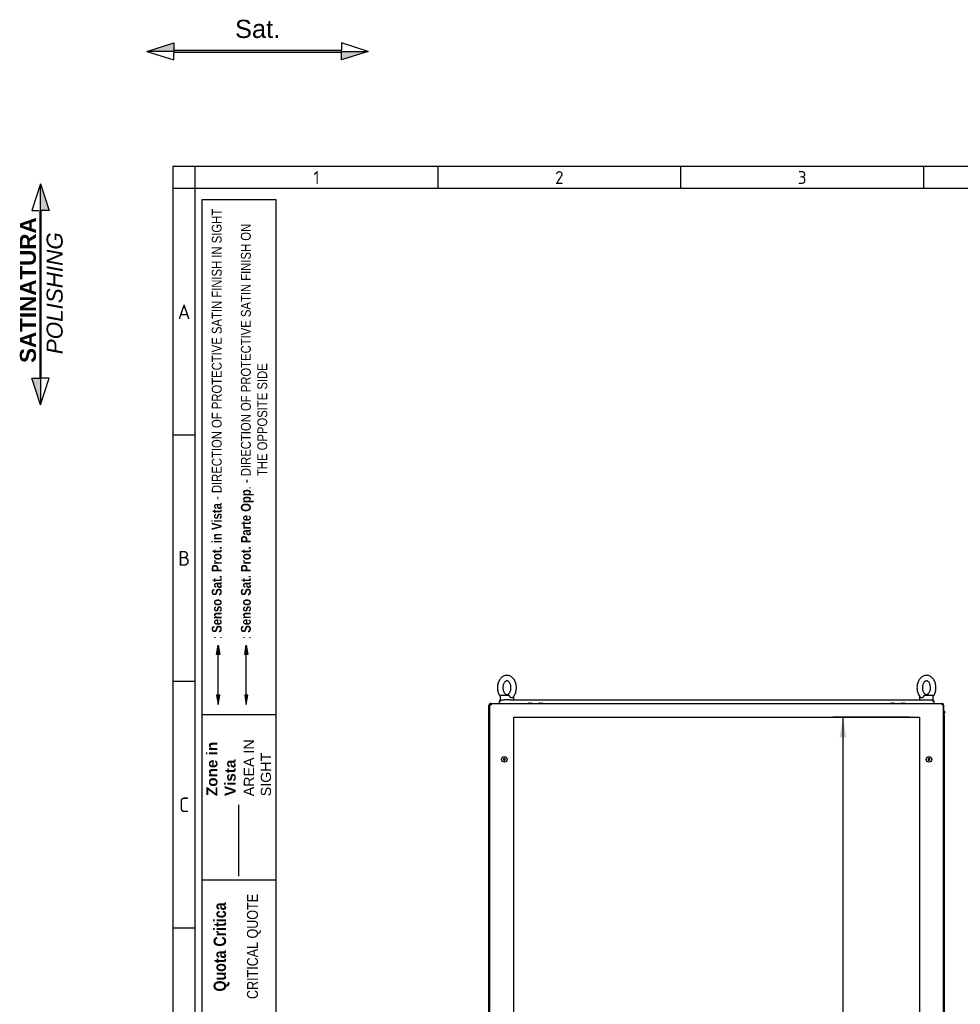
# Model space of a CAD drawing. Extents: x -15 to 412, y 11 to 308.
# Tile 3 of 10: x -15 to 114, y 173 to 308. Entities that reach past the tile are written whole.
import ezdxf
from ezdxf.lldxf.tags import DXFTag

# ---------------------------------------------------------------- set-up
doc = ezdxf.new("R2010")
doc.units = 0
doc.layers.get('0').update_dxf_attribs({"linetype": 'CONTINUOUS'})
for name, color, linetype in [('_TRANSLATION', 7, 'CONTINUOUS'), ('AE00100_03', 7, 'CONTINUOUS'), ('AE00219_03', 7, 'CONTINUOUS'), ('AE00715_01', 7, 'CONTINUOUS'), ('DEFAULT', 7, 'CONTINUOUS'), ('DV6__TRANSLATION', 7, 'CONTINUOUS'), ('F0000000_27', 7, 'CONTINUOUS'), ('F0000000_28', 7, 'CONTINUOUS'), ('M0000000_06', 7, 'CONTINUOUS'), ('M0000000_14', 7, 'CONTINUOUS'), ('M0000000_44', 7, 'CONTINUOUS'), ('M0000000_53', 7, 'CONTINUOUS'), ('M0000000_61', 7, 'CONTINUOUS')]:
    doc.layers.add(name, color=color, linetype=linetype)
doc.styles.add('SEACAD_ARIAL', font='arial.ttf')
doc.styles.add('SEACAD_ARIALI', font='ariali.ttf')
tags = doc.linetypes.add('CENTER2', pattern=[28.575, 19.05, -3.175, 3.175, -3.175]).pattern_tags.tags
tags[10:11] = [DXFTag(74, 4), DXFTag(75, 0), DXFTag(340, '0'), DXFTag(46, 0.0), DXFTag(50, 0.0), DXFTag(44, 0.0), DXFTag(45, 0.0)]
tags[8:9] = [DXFTag(74, 4), DXFTag(75, 0), DXFTag(340, '0'), DXFTag(46, 0.0), DXFTag(50, 0.0), DXFTag(44, 0.0), DXFTag(45, 0.0)]
tags[6:7] = [DXFTag(74, 4), DXFTag(75, 0), DXFTag(340, '0'), DXFTag(46, 0.0), DXFTag(50, 0.0), DXFTag(44, 0.0), DXFTag(45, 0.0)]
tags[4:5] = [DXFTag(74, 4), DXFTag(75, 0), DXFTag(340, '0'), DXFTag(46, 0.0), DXFTag(50, 0.0), DXFTag(44, 0.0), DXFTag(45, 0.0)]
tags = doc.linetypes.add('DASHDOT2', pattern=[12.7, 6.35, -3.175, 0, -3.175]).pattern_tags.tags
tags[10:11] = [DXFTag(74, 4), DXFTag(75, 0), DXFTag(340, '0'), DXFTag(46, 0.0), DXFTag(50, 0.0), DXFTag(44, 0.0), DXFTag(45, 0.0)]
tags[8:9] = [DXFTag(74, 4), DXFTag(75, 0), DXFTag(340, '0'), DXFTag(46, 0.0), DXFTag(50, 0.0), DXFTag(44, 0.0), DXFTag(45, 0.0)]
tags[6:7] = [DXFTag(74, 4), DXFTag(75, 0), DXFTag(340, '0'), DXFTag(46, 0.0), DXFTag(50, 0.0), DXFTag(44, 0.0), DXFTag(45, 0.0)]
tags[4:5] = [DXFTag(74, 4), DXFTag(75, 0), DXFTag(340, '0'), DXFTag(46, 0.0), DXFTag(50, 0.0), DXFTag(44, 0.0), DXFTag(45, 0.0)]
tags = doc.linetypes.add('HIDDEN2', pattern=[4.7625, 3.175, -1.5875]).pattern_tags.tags
tags[6:7] = [DXFTag(74, 4), DXFTag(75, 0), DXFTag(340, '0'), DXFTag(46, 0.0), DXFTag(50, 0.0), DXFTag(44, 0.0), DXFTag(45, 0.0)]
tags[4:5] = [DXFTag(74, 4), DXFTag(75, 0), DXFTag(340, '0'), DXFTag(46, 0.0), DXFTag(50, 0.0), DXFTag(44, 0.0), DXFTag(45, 0.0)]
doc.dimstyles.new('ISO', dxfattribs={"dimtxt": 2.75, "dimasz": 2.75, "dimexe": 1.375, "dimexo": 1.375, "dimgap": 0.6875, "dimtad": 1, "dimdec": 1, "dimlfac": 16, "dimtxsty": 'SEACAD_ARIAL', "dimblk1": '_SE_FILLED', "dimblk2": '_SE_FILLED', "dimsah": 1, "dimcen": 1.375, "dimazin": 3, "dimtfac": 0.7, "dimtdec": 3, "dimtmove": 0, "dimatfit": 3})

# ---------------------------------------------------------------- blocks, each defined once
blk = doc.blocks.new('SE5')
at = {"layer": 'AE00100_03', "color": 7, "linetype": 'CONTINUOUS'}
for p, q in [((55.06, 213.97), (55.4, 213.97)), ((56.56, 213.97), (56.9, 213.97)), ((104.81, 213.97), (105.15, 213.97)), ((106.31, 213.97), (106.65, 213.97))]:
    blk.add_line(p, q, dxfattribs=at)
for centre, radius, start, end in [((55.06, 213.89), 0.0813, 90, 180), ((55.4, 213.89), 0.0812, 0, 90), ((56.56, 213.89), 0.0813, 90, 180), ((56.9, 213.89), 0.0812, 0, 90), ((104.81, 213.89), 0.0813, 90, 180), ((105.15, 213.89), 0.0813, 0, 90), ((106.31, 213.89), 0.0813, 90, 180), ((106.65, 213.89), 0.0813, 0, 90)]:
    blk.add_arc(centre, radius, start, end, dxfattribs=at)
at = {"layer": 'AE00219_03', "color": 7, "linetype": 'CONTINUOUS'}
for p, q in [((51.73, 206.38), (51.61, 206.31)), ((51.61, 206.31), (51.61, 206.16)), ((51.61, 206.16), (51.73, 206.09)), ((51.86, 206.31), (51.73, 206.38)), ((51.73, 206.09), (51.86, 206.16)), ((51.86, 206.16), (51.86, 206.31)), ((109.98, 206.38), (109.86, 206.31)), ((109.86, 206.31), (109.86, 206.16)), ((109.86, 206.16), (109.98, 206.09)), ((110.11, 206.31), (109.98, 206.38)), ((109.98, 206.09), (110.11, 206.16)), ((110.11, 206.16), (110.11, 206.31)), ((51.73, 170.44), (51.61, 170.37)), ((51.61, 170.37), (51.61, 170.23)), ((51.61, 170.23), (51.73, 170.15)), ((51.86, 170.37), (51.73, 170.44)), ((51.73, 170.15), (51.86, 170.23)), ((51.86, 170.23), (51.86, 170.37)), ((109.98, 170.44), (109.86, 170.37)), ((109.86, 170.37), (109.86, 170.23)), ((109.86, 170.23), (109.98, 170.15)), ((110.11, 170.37), (109.98, 170.44)), ((109.98, 170.15), (110.11, 170.23)), ((110.11, 170.23), (110.11, 170.37)), ((51.73, 133.26), (51.61, 133.18)), ((51.61, 133.18), (51.61, 133.04)), ((51.61, 133.04), (51.73, 132.97)), ((51.86, 133.18), (51.73, 133.26)), ((51.73, 132.97), (51.86, 133.04)), ((51.86, 133.04), (51.86, 133.18)), ((109.98, 133.26), (109.86, 133.18)), ((109.86, 133.18), (109.86, 133.04)), ((109.86, 133.04), (109.98, 132.97)), ((110.11, 133.18), (109.98, 133.26)), ((109.98, 132.97), (110.11, 133.04)), ((110.11, 133.04), (110.11, 133.18)), ((51.73, 97.32), (51.61, 97.25)), ((51.86, 97.25), (51.73, 97.32)), ((109.98, 97.32), (109.86, 97.25)), ((110.11, 97.25), (109.98, 97.32)), ((51.61, 97.25), (51.61, 97.1)), ((51.61, 97.1), (51.73, 97.03)), ((51.73, 97.03), (51.86, 97.1)), ((51.86, 97.1), (51.86, 97.25)), ((109.86, 97.25), (109.86, 97.1)), ((109.86, 97.1), (109.98, 97.03)), ((109.98, 97.03), (110.11, 97.1)), ((110.11, 97.1), (110.11, 97.25))]:
    blk.add_line(p, q, dxfattribs=at)
for centre in [(51.73, 206.24), (109.98, 206.24), (51.73, 170.3), (109.98, 170.3), (51.73, 133.11), (109.98, 133.11), (51.73, 97.17), (109.98, 97.17)]:
    blk.add_circle(centre, 0.375, dxfattribs=at)
at = {"layer": 'AE00715_01', "color": 7, "linetype": 'CONTINUOUS'}
for p, q in [((51.14, 214.86), (51.14, 214.42)), ((51.33, 215.05), (52.28, 215.05)), ((53.01, 214.42), (53.01, 214.86)), ((108.7, 214.86), (108.7, 214.42)), ((109.43, 215.05), (110.39, 215.05)), ((110.58, 214.42), (110.58, 214.86)), ((51.21, 214.42), (51.14, 214.42)), ((52.45, 214.42), (51.7, 214.42)), ((109.26, 214.42), (110.01, 214.42)), ((110.49, 214.42), (110.58, 214.42))]:
    blk.add_line(p, q, dxfattribs=at)
for centre, radius, start, end in [((51.33, 214.86), 0.187, 90, 180), ((52.83, 214.86), 0.188, 0, 11.2405), ((108.89, 214.86), 0.187, 168.1213, 180), ((110.39, 214.86), 0.188, 0, 90)]:
    blk.add_arc(centre, radius, start, end, dxfattribs=at)
for points, knots in [([(52.08, 217.77), (52.02, 217.77), (51.91, 217.76), (51.72, 217.71), (51.52, 217.62), (51.34, 217.49), (51.18, 217.32), (51.03, 217.11), (50.92, 216.88), (50.84, 216.63), (50.78, 216.36), (50.77, 216.08), (50.78, 215.8), (50.84, 215.53), (50.92, 215.27), (51.03, 215.06), (51.11, 214.94), (51.14, 214.89)], [0, 0, 0, 0, 0.0405701, 0.1021252, 0.1637417, 0.2262182, 0.2900482, 0.3552689, 0.4215417, 0.4884078, 0.5554964, 0.6226763, 0.6899855, 0.7575032, 0.8253145, 0.8934686, 0.9376203, 0.9376203, 0.9376203, 0.9376203]), ([(52.85, 214.73), (52.9, 214.77), (52.99, 214.86), (53.12, 215.06), (53.24, 215.29), (53.32, 215.54), (53.37, 215.81), (53.38, 216.09), (53.37, 216.37), (53.31, 216.64), (53.22, 216.9), (53.1, 217.14), (52.95, 217.35), (52.77, 217.52), (52.57, 217.65), (52.36, 217.74), (52.18, 217.77), (52.1, 217.77), (52.08, 217.77)], [0, 0, 0, 0, 0.04808, 0.113357, 0.179666, 0.246548, 0.313641, 0.380824, 0.448141, 0.515669, 0.583495, 0.651663, 0.720009, 0.788042, 0.855049, 0.920394, 0.983926, 1, 1, 1, 1]), ([(109.64, 217.77), (109.59, 217.77), (109.48, 217.76), (109.28, 217.71), (109.09, 217.62), (108.9, 217.49), (108.74, 217.32), (108.6, 217.11), (108.48, 216.88), (108.4, 216.63), (108.35, 216.36), (108.33, 216.08), (108.35, 215.8), (108.4, 215.53), (108.49, 215.27), (108.61, 215.03), (108.73, 214.84), (108.82, 214.76), (108.86, 214.73)], [0, 0, 0, 0, 0.040564, 0.102109, 0.163716, 0.226183, 0.290003, 0.355214, 0.421476, 0.488332, 0.55541, 0.62258, 0.689878, 0.757386, 0.825186, 0.89333, 0.961667, 1, 1, 1, 1]), ([(110.57, 214.89), (110.61, 214.94), (110.69, 215.07), (110.8, 215.29), (110.88, 215.54), (110.93, 215.81), (110.95, 216.09), (110.93, 216.37), (110.87, 216.64), (110.79, 216.9), (110.67, 217.14), (110.51, 217.35), (110.33, 217.52), (110.13, 217.65), (109.92, 217.74), (109.75, 217.77), (109.66, 217.77), (109.64, 217.77)], [0.0621626, 0.0621626, 0.0621626, 0.0621626, 0.1135158, 0.1798126, 0.2466832, 0.3137639, 0.3809354, 0.4482397, 0.5157557, 0.5835693, 0.6517251, 0.7200589, 0.7880795, 0.8550751, 0.9204086, 0.9839288, 1, 1, 1, 1]), ([(52.08, 217.02), (52.09, 217.02), (52.13, 217.01), (52.2, 216.99), (52.3, 216.93), (52.39, 216.84), (52.48, 216.71), (52.56, 216.54), (52.61, 216.36), (52.63, 216.16), (52.63, 215.95), (52.6, 215.75), (52.54, 215.57), (52.46, 215.41), (52.37, 215.29), (52.28, 215.21), (52.18, 215.16), (52.09, 215.14), (52, 215.15), (51.9, 215.19), (51.81, 215.26), (51.71, 215.38), (51.63, 215.53), (51.57, 215.71), (51.53, 215.9), (51.52, 216.11), (51.54, 216.31), (51.58, 216.5), (51.65, 216.67), (51.73, 216.81), (51.83, 216.92), (51.92, 216.98), (52.01, 217.01), (52.05, 217.02), (52.08, 217.02)], [0, 0, 0, 0, 0.015259, 0.050074, 0.081359, 0.111354, 0.143331, 0.174944, 0.206532, 0.238214, 0.26996, 0.301655, 0.333145, 0.364363, 0.395385, 0.426481, 0.458316, 0.492448, 0.531886, 0.564597, 0.595127, 0.627708, 0.659435, 0.691018, 0.72265, 0.754375, 0.786113, 0.817717, 0.84907, 0.880166, 0.911191, 0.942535, 0.975268, 1, 1, 1, 1]), ([(109.64, 217.02), (109.65, 217.02), (109.69, 217.01), (109.77, 216.99), (109.86, 216.93), (109.96, 216.84), (110.05, 216.71), (110.12, 216.54), (110.17, 216.36), (110.19, 216.16), (110.19, 215.95), (110.16, 215.75), (110.1, 215.57), (110.03, 215.41), (109.93, 215.29), (109.84, 215.21), (109.74, 215.16), (109.65, 215.14), (109.56, 215.15), (109.47, 215.19), (109.37, 215.26), (109.27, 215.38), (109.19, 215.53), (109.13, 215.71), (109.09, 215.9), (109.08, 216.11), (109.1, 216.31), (109.14, 216.5), (109.21, 216.67), (109.3, 216.81), (109.39, 216.92), (109.49, 216.98), (109.57, 217.01), (109.62, 217.02), (109.64, 217.02)], [0, 0, 0, 0, 0.015259, 0.050074, 0.081359, 0.111354, 0.143331, 0.174944, 0.206532, 0.238214, 0.26996, 0.301655, 0.333145, 0.364363, 0.395385, 0.426481, 0.458316, 0.492448, 0.531886, 0.564597, 0.595127, 0.627708, 0.659435, 0.691018, 0.72265, 0.754375, 0.786113, 0.817717, 0.84907, 0.880166, 0.911191, 0.942535, 0.975268, 1, 1, 1, 1]), ([(52.28, 215.05), (52.29, 215.05), (52.3, 215.05), (52.31, 215.04), (52.32, 215.04), (52.34, 215.03), (52.35, 215.02), (52.36, 215.01), (52.37, 215), (52.39, 214.98), (52.4, 214.97), (52.41, 214.95), (52.42, 214.94), (52.44, 214.91), (52.46, 214.88), (52.47, 214.86)], [0, 0, 0, 0, 0.125, 0.125, 0.25, 0.25, 0.375, 0.375, 0.5, 0.5, 0.625, 0.625, 0.75, 0.75, 1, 1, 1, 1]), ([(52.86, 214.72), (52.85, 214.72), (52.84, 214.71), (52.82, 214.7), (52.81, 214.69), (52.79, 214.68), (52.78, 214.68), (52.76, 214.68), (52.75, 214.68), (52.73, 214.68), (52.72, 214.68), (52.69, 214.68), (52.68, 214.68), (52.65, 214.69), (52.64, 214.7), (52.62, 214.71), (52.6, 214.72), (52.57, 214.74), (52.55, 214.76), (52.51, 214.79), (52.5, 214.81), (52.49, 214.83), (52.48, 214.85), (52.47, 214.86)], [0.2556398, 0.2556398, 0.2556398, 0.2556398, 0.3125, 0.3125, 0.375, 0.375, 0.4375, 0.4375, 0.5, 0.5, 0.5625, 0.5625, 0.625, 0.625, 0.6875, 0.6875, 0.75, 0.75, 0.875, 0.875, 0.9375, 0.9375, 1, 1, 1, 1]), ([(109.24, 214.86), (109.23, 214.83), (109.21, 214.81), (109.17, 214.76), (109.15, 214.74), (109.11, 214.72), (109.1, 214.71), (109.07, 214.7), (109.06, 214.69), (109.04, 214.68), (109.02, 214.68), (109, 214.68), (108.99, 214.68), (108.96, 214.68), (108.95, 214.68), (108.93, 214.68), (108.92, 214.68), (108.9, 214.69), (108.89, 214.7), (108.87, 214.71), (108.86, 214.72), (108.86, 214.72)], [0, 0, 0, 0, 0.125, 0.125, 0.25, 0.25, 0.3125, 0.3125, 0.375, 0.375, 0.4375, 0.4375, 0.5, 0.5, 0.5625, 0.5625, 0.625, 0.625, 0.6875, 0.6875, 0.7464754, 0.7464754, 0.7464754, 0.7464754]), ([(109.24, 214.86), (109.26, 214.88), (109.27, 214.91), (109.29, 214.94), (109.3, 214.95), (109.32, 214.97), (109.33, 214.98), (109.34, 215), (109.35, 215.01), (109.37, 215.02), (109.37, 215.03), (109.39, 215.04), (109.4, 215.04), (109.42, 215.05), (109.42, 215.05), (109.43, 215.05)], [0, 0, 0, 0, 0.25, 0.25, 0.375, 0.375, 0.5, 0.5, 0.625, 0.625, 0.75, 0.75, 0.875, 0.875, 1, 1, 1, 1])]:
    blk.add_open_spline(points, degree=3, knots=knots, dxfattribs=at)
at = {"layer": 'DV6__TRANSLATION', "color": 7, "linetype": 'CENTER2'}
for p, q in [((53.04, 91.39), (53.04, 212.02)), ((53.04, 212.02), (108.67, 212.02)), ((108.67, 212.02), (108.67, 91.39)), ((108.67, 91.39), (53.04, 91.39))]:
    blk.add_line(p, q, dxfattribs=at)
at = {"layer": 'F0000000_27', "color": 7, "linetype": 'CONTINUOUS'}
for p, q in [((49.73, 89.69), (49.73, 213.72)), ((49.73, 213.72), (49.91, 213.72)), ((49.91, 213.89), (111.81, 213.89)), ((49.91, 213.89), (49.91, 213.89)), ((111.81, 213.89), (111.81, 213.89)), ((111.98, 213.72), (111.81, 213.72)), ((111.98, 89.69), (111.98, 213.72)), ((49.73, 89.69), (49.91, 89.69)), ((49.91, 89.52), (111.81, 89.52)), ((49.91, 89.52), (49.91, 89.52)), ((111.98, 89.69), (111.81, 89.69)), ((111.81, 89.52), (111.81, 89.52))]:
    blk.add_line(p, q, dxfattribs=at)
for centre, radius, start, end in [((49.91, 213.72), 0.175, 90, 180), ((60.78, 213.73), 10.87, 179.1297, 180.0518), ((111.81, 213.72), 0.175, 0, 90), ((102.18, 213.74), 9.63, 359.8886, 0.9299), ((49.91, 89.69), 0.175, 180, 270), ((59.54, 89.67), 9.63, 179.8886, 180.9299), ((102.18, 89.67), 9.63, 359.0701, 0.1114), ((111.81, 89.69), 0.175, 270, 0)]:
    blk.add_arc(centre, radius, start, end, dxfattribs=at)
at = {"layer": 'F0000000_28', "color": 7, "linetype": 'CONTINUOUS'}
for p, q in [((49.58, 213.27), (49.58, 213.64)), ((49.7, 213.27), (49.7, 213.64)), ((49.7, 213.64), (49.73, 213.64)), ((49.91, 213.89), (49.83, 213.89)), ((112.01, 213.27), (112.01, 213.64)), ((49.58, 213.27), (49.58, 213.27)), ((49.58, 90.14), (49.58, 213.27)), ((49.58, 213.27), (49.73, 213.27)), ((49.7, 213.27), (49.58, 213.27)), ((49.7, 213.27), (49.7, 213.27)), ((111.98, 213.27), (112.01, 213.27)), ((112.01, 213.27), (111.98, 213.27)), ((112.01, 212.89), (112.01, 213.27)), ((112.01, 213.27), (112.01, 213.27)), ((112.01, 212.49), (112.01, 212.51)), ((112.01, 212.33), (112.01, 212.37)), ((112.01, 91.03), (112.01, 91.08)), ((112.01, 90.9), (112.01, 90.92)), ((112.01, 90.14), (112.01, 90.52)), ((49.7, 90.14), (49.58, 90.14)), ((49.58, 90.14), (49.58, 89.77)), ((49.58, 90.14), (49.58, 90.14)), ((49.58, 90.14), (49.73, 90.14)), ((49.7, 90.14), (49.7, 90.14)), ((49.7, 90.14), (49.7, 89.77)), ((49.7, 89.77), (49.73, 89.77)), ((49.91, 89.52), (49.83, 89.52)), ((112.01, 90.14), (111.98, 90.14)), ((111.98, 90.14), (112.01, 90.14)), ((112.01, 90.14), (112.01, 90.14)), ((112.01, 90.14), (112.01, 89.77))]:
    blk.add_line(p, q, dxfattribs=at)
for centre, radius, start, end in [((49.83, 213.64), 0.25, 90, 180), ((49.83, 213.64), 0.125, 138.5017, 180), ((111.76, 213.64), 0.25, 0, 35.001), ((49.83, 89.77), 0.25, 180, 270), ((49.83, 89.77), 0.125, 180, 221.5332), ((111.76, 89.77), 0.25, 324.9978, 0)]:
    blk.add_arc(centre, radius, start, end, dxfattribs=at)
at = {"layer": 'M0000000_06', "color": 7, "linetype": 'CONTINUOUS'}
for p, q in [((51.15, 89.52), (51.15, 89.36)), ((51.2, 89.36), (51.2, 89.52)), ((52.61, 89.2), (51.36, 89.2)), ((51.61, 89.1), (51.61, 89.2)), ((52.54, 89.1), (52.54, 89.2)), ((52.61, 89.36), (52.61, 89.52)), ((52.61, 89.16), (52.61, 89.36)), ((52.67, 89.36), (52.67, 89.52)), ((52.67, 89.16), (52.67, 89.36)), ((109.04, 89.52), (109.04, 89.36)), ((109.04, 89.36), (109.04, 89.16)), ((109.11, 89.52), (109.11, 89.36)), ((109.11, 89.36), (109.11, 89.16)), ((110.36, 89.2), (109.11, 89.2)), ((109.17, 89.1), (109.17, 89.2)), ((110.11, 89.1), (110.11, 89.2)), ((110.51, 89.52), (110.51, 89.36)), ((110.56, 89.36), (110.56, 89.52)), ((51.36, 89.16), (51.61, 89.16)), ((51.73, 89.08), (51.62, 89.08)), ((52.42, 89.08), (51.73, 89.08)), ((52.53, 89.08), (52.42, 89.08)), ((52.54, 89.16), (52.61, 89.16)), ((52.61, 89.16), (52.67, 89.16)), ((109.11, 89.16), (109.04, 89.16)), ((109.11, 89.16), (109.17, 89.16)), ((109.29, 89.08), (109.19, 89.08)), ((109.98, 89.08), (109.29, 89.08)), ((110.09, 89.08), (109.98, 89.08)), ((110.11, 89.16), (110.36, 89.16))]:
    blk.add_line(p, q, dxfattribs=at)
for centre, radius, start, end in [((51.36, 89.36), 0.203, 180, 270), ((51.36, 89.36), 0.156, 180, 270), ((110.36, 89.36), 0.156, 270, 0), ((110.36, 89.36), 0.203, 270, 0), ((51.62, 89.1), 0.0156, 180, 270), ((52.53, 89.1), 0.0156, 270, 0), ((109.19, 89.1), 0.0156, 180, 270), ((110.09, 89.1), 0.0156, 270, 0)]:
    blk.add_arc(centre, radius, start, end, dxfattribs=at)
at = {"layer": 'M0000000_14', "color": 7, "linetype": 'CONTINUOUS'}
for p, q in [((49.61, 212.33), (49.61, 91.08)), ((49.73, 212.33), (49.61, 212.33)), ((111.98, 212.33), (112.11, 212.33)), ((112.11, 91.08), (112.11, 212.33)), ((49.73, 91.08), (49.61, 91.08)), ((111.98, 91.08), (112.11, 91.08))]:
    blk.add_line(p, q, dxfattribs=at)
at = {"layer": 'M0000000_44', "color": 7, "linetype": 'CONTINUOUS'}
for p, q in [((49.61, 212.81), (49.61, 212.56)), ((49.68, 212.56), (49.68, 212.81)), ((49.69, 212.81), (49.69, 212.57)), ((112.03, 212.56), (112.03, 212.81)), ((112.03, 212.81), (112.03, 212.57)), ((112.11, 212.81), (112.11, 212.56)), ((49.61, 90.6), (49.61, 90.85)), ((49.68, 90.85), (49.68, 90.6)), ((49.69, 90.6), (49.69, 90.84)), ((112.03, 90.85), (112.03, 90.6)), ((112.03, 90.6), (112.03, 90.84)), ((112.11, 90.6), (112.11, 90.85))]:
    blk.add_line(p, q, dxfattribs=at)
for centre, radius, start, end in [((49.69, 212.81), 0.0781, 53.1301, 180), ((49.84, 212.56), 0.231, 180, 242.6478), ((49.69, 212.81), 0.00312, 0, 180), ((49.84, 212.56), 0.156, 180, 227.1564), ((49.84, 212.57), 0.156, 180, 223.9455), ((112.03, 212.81), 0.0781, 0, 126.8699), ((111.87, 212.57), 0.156, 316.0545, 0), ((111.88, 212.56), 0.231, 297.3522, 0), ((111.88, 212.56), 0.156, 312.8436, 0), ((112.03, 212.81), 0.00313, 0, 180), ((49.84, 90.85), 0.231, 117.3522, 180), ((49.69, 90.6), 0.0781, 180, 306.8699), ((49.84, 90.85), 0.156, 132.8436, 180), ((49.69, 90.6), 0.00312, 180, 0), ((49.84, 90.84), 0.156, 136.0545, 180), ((111.88, 90.85), 0.231, 0, 62.6478), ((111.88, 90.85), 0.156, 0, 47.1564), ((111.87, 90.84), 0.156, 0, 43.9455), ((112.03, 90.6), 0.0781, 233.1301, 0), ((112.03, 90.6), 0.00313, 180, 0)]:
    blk.add_arc(centre, radius, start, end, dxfattribs=at)
at = {"layer": 'M0000000_53', "color": 7, "linetype": 'CONTINUOUS'}
blk.add_line((109.04, 89.2), (52.67, 89.2), dxfattribs=at)
at = {"layer": 'M0000000_61', "color": 7, "linetype": 'CONTINUOUS'}
for p, q in [((51.04, 213.89), (51.04, 214.25)), ((51.04, 214.25), (51.04, 214.25)), ((51.04, 214.25), (51.05, 214.25)), ((51.22, 214.42), (51.69, 214.42)), ((51.22, 214.25), (51.22, 214.42)), ((52.46, 214.42), (109.26, 214.42)), ((110.02, 214.42), (110.49, 214.42)), ((110.49, 214.42), (110.49, 214.25)), ((110.67, 214.25), (110.67, 214.26)), ((110.67, 214.25), (110.67, 213.89))]:
    blk.add_line(p, q, dxfattribs=at)
for centre, radius, start, end in [((51.22, 214.25), 0.175, 90.0029, 179.9971), ((51.21, 203.37), 10.87, 89.9482, 90.8683), ((110.49, 214.25), 0.175, 3.2641, 90), ((110.51, 204.46), 9.79, 89.0833, 90.1028)]:
    blk.add_arc(centre, radius, start, end, dxfattribs=at)
blk = doc.blocks.new('SAT')
at = {"linetype": 'CONTINUOUS'}
for points in [[(-15.18, -1.89), (-11.5, -1.89), (-11.5, -0.72)], [(11.5, -2), (11.5, -1.78), (-11.5, -1.78), (-11.5, -2)], [(15.18, -1.89), (11.5, -1.89), (11.5, -3.06)]]:
    blk.add_hatch(color=7, dxfattribs=at).paths.add_polyline_path(points)
at = {"color": 7, "linetype": 'CONTINUOUS'}
for p, q in [((15.18, -1.89), (11.5, -0.72)), ((11.5, -0.72), (11.5, -1.68)), ((-15.18, -1.89), (-11.5, -3.06)), ((-11.5, -3.06), (-11.5, -2.1))]:
    blk.add_line(p, q, dxfattribs=at)
for points in [[(-15.18, -1.89), (-11.5, -0.72), (-11.5, -1.89), (-15.18, -1.89)], [(11.5, -2), (11.5, -1.78), (-11.5, -1.78), (-11.5, -2), (11.5, -2)], [(15.18, -1.89), (11.5, -3.06), (11.5, -1.89), (15.18, -1.89)]]:
    blk.add_lwpolyline(points, dxfattribs=at)
at = {"insert": (0, -0.09), "char_height": 2.5, "width": 6.25, "attachment_point": 8}
blk.add_mtext('{\\fArial|b0||i0||c0|p34;\\C7;\\H2.5;\\W1.;Sat.}', dxfattribs=at)
blk = doc.blocks.new('DMBLK157')
at = {"layer": '_TRANSLATION', "linetype": 'CONTINUOUS'}
for points in [[(97.72, 209.27), (98.64, 209.27), (98.18, 212.02)], [(97.72, 94.14), (98.18, 91.39), (98.64, 94.14)]]:
    blk.add_hatch(color=7, dxfattribs=at).paths.add_polyline_path(points)
at = {"layer": '_TRANSLATION', "color": 7, "linetype": 'CONTINUOUS'}
for p, q in [((107.29, 212.02), (96.8, 212.02)), ((98.18, 212.02), (98.18, 91.39)), ((107.29, 91.39), (96.8, 91.39))]:
    blk.add_line(p, q, dxfattribs=at)
at = {"layer": '_TRANSLATION', "color": 7, "linetype": 'CONTINUOUS', "style": 'SEACAD_ARIALI'}
blk.add_text('1930', height=2.75, rotation=90, dxfattribs=at).set_placement((97.49, 147.43))
blk = doc.blocks.new('_SE_FILLED')
at = {"color": 0}
blk.add_line((0, 0), (-1, 0), dxfattribs=at)
blk.add_solid([(0, 0), (-1, -0.1665), (-1, 0.1665), (0, 0)], dxfattribs=at)
blk = doc.blocks.new('BLOCCO2')
at = {"linetype": 'CONTINUOUS'}
for points in [[(-0.11, 14.87), (-0.11, 11.19), (1.06, 11.19)], [(0, 11.19), (-0.22, 11.19), (-0.22, -11.81), (0, -11.81)], [(-0.11, -15.49), (-0.11, -11.81), (-1.28, -11.81)]]:
    blk.add_hatch(color=7, dxfattribs=at).paths.add_polyline_path(points)
at = {"color": 7, "linetype": 'CONTINUOUS'}
for p, q in [((-0.11, 14.87), (-1.28, 11.19)), ((-1.28, 11.19), (-0.32, 11.19)), ((1.06, -11.81), (-0.11, -11.81)), ((-0.11, -15.49), (1.06, -11.81))]:
    blk.add_line(p, q, dxfattribs=at)
for points in [[(-0.11, 14.87), (1.06, 11.19), (-0.11, 11.19), (-0.11, 14.87)], [(0, 11.19), (-0.22, 11.19), (-0.22, -11.81), (0, -11.81), (0, 11.19)], [(-0.11, -15.49), (-1.28, -11.81), (-0.11, -11.81), (-0.11, -15.49)]]:
    blk.add_lwpolyline(points, dxfattribs=at)
at = {"layer": '_TRANSLATION', "insert": (0.01, -0.16), "char_height": 2.2, "width": 23.2647, "attachment_point": 5, "rotation": 90}
blk.add_mtext('{\\fArial|b0||i0||c0|p34;\\C7;\\H2.2;\\W1.; }{\\fArial|b1||i0||c0|p34;\\C7;\\H2.2;\\W1.;SATINATURA \\P}{\\fArial|b0||i1||c0|p34;\\C7;\\H2.2;\\W1.;POLISHING}', dxfattribs=at)

msp = doc.modelspace()

# ---------------------------------------------------------------- hatches: boundary and pattern name
at = {"linetype": 'CONTINUOUS'}
for points in [[(12.2434, 220.6281), (12.6795, 220.6281), (12.4615, 221.9365)], [(16.1006, 220.6281), (16.5367, 220.6281), (16.3186, 221.9365)], [(12.2434, 215.0672), (12.4615, 213.7588), (12.6795, 215.0672)], [(16.1006, 215.0672), (16.3186, 213.7588), (16.5367, 215.0672)]]:
    msp.add_hatch(color=7, dxfattribs=at).paths.add_polyline_path(points)

# ---------------------------------------------------------------- linework, layer by layer
at = {"color": 7, "linetype": 'CONTINUOUS'}
for p, q in [((6.2345, 287.5885), (6.2345, 10.9591)), ((412.092, 287.5885), (6.2345, 287.5885)), ((42.5799, 287.5885), (42.5799, 284.5597)), ((75.8966, 287.5885), (75.8966, 284.5597)), ((109.2132, 287.5885), (109.2132, 284.5597)), ((9.2632, 250.7382), (6.2345, 250.7382)), ((12.4615, 215.0672), (12.4615, 220.6281)), ((9.2632, 216.9167), (6.2345, 216.9167)), ((20.3688, 212.3477), (10.2728, 212.3477)), ((20.3688, 189.6477), (10.2728, 189.6477)), ((20.3688, 189.6477), (10.2728, 189.6477)), ((9.2632, 183.0953), (6.2345, 183.0953))]:
    msp.add_line(p, q, dxfattribs=at)
at = {"color": 7, "linetype": 'HIDDEN2'}
msp.add_line((16.3186, 215.0672), (16.3186, 220.6281), dxfattribs=at)
at = {"color": 7, "linetype": 'DASHDOT2'}
msp.add_line((15.2777, 190.2098), (15.2777, 200.0231), dxfattribs=at)
at = {"color": 7, "linetype": 'CONTINUOUS'}
for points in [[(12.2434, 220.6281), (12.4615, 221.9365), (12.6795, 220.6281), (12.2434, 220.6281)], [(16.1006, 220.6281), (16.3186, 221.9365), (16.5367, 220.6281), (16.1006, 220.6281)], [(12.2434, 215.0672), (12.4615, 213.7588), (12.6795, 215.0672), (12.2434, 215.0672)], [(16.1006, 215.0672), (16.3186, 213.7588), (16.5367, 215.0672), (16.1006, 215.0672)]]:
    msp.add_lwpolyline(points, dxfattribs=at)
at = {"layer": 'DEFAULT', "color": 7, "linetype": 'CONTINUOUS'}
for p, q in [((9.2632, 287.5885), (9.2632, 10.9591)), ((412.092, 284.5597), (6.2345, 284.5597)), ((10.2728, 28.5002), (10.2728, 283.0453)), ((10.2728, 283.0453), (20.3688, 283.0453)), ((20.3688, 283.0453), (20.3688, 28.5002))]:
    msp.add_line(p, q, dxfattribs=at)

# ---------------------------------------------------------------- block references
at = {"layer": '_TRANSLATION', "color": 7}
for name, p in [('SAT', (17.8767, 305.2794)), ('BLOCCO2', (-11.8041, 270.3604))]:
    msp.add_blockref(name, p, dxfattribs=at)
at = {"layer": '_TRANSLATION'}
msp.add_blockref('SE5', (0, 0), dxfattribs=at)

# ---------------------------------------------------------------- texts
for s, insert, char_height, width, attachment_point in [('{\\fSolid Edge ANSI|b0||i0||c0|p34;\\C7;\\H1.766793;\\W1.;1}', (25.9517, 286.074), 1.766793, 1.987652, 5), ('{\\fSolid Edge ANSI|b0||i0||c0|p34;\\C7;\\H1.766793;\\W1.;2}', (59.2684, 285.1957), 1.766793, 1.987652, 8), ('{\\fSolid Edge ANSI|b0||i0||c0|p34;\\C7;\\H1.766793;\\W1.;3}', (92.585, 285.1957), 1.766793, 1.987652, 8), ('{\\fSolid Edge ANSI|b0||i0||c0|p34;\\C7;\\H2.019192;\\W1.;A}', (7.7833, 266.6451), 2.019192, 2.271601, 8), ('{\\fSolid Edge ANSI|b0||i0||c0|p34;\\C7;\\H2.019192;\\W1.;B}', (7.7871, 232.8236), 2.019192, 2.524, 8), ('{\\fSolid Edge ANSI|b0||i0||c0|p34;\\C7;\\H2.019192;\\W1.;C}', (7.7852, 199.0021), 2.019192, 2.3978, 8)]:
    msp.add_mtext(s, dxfattribs=dict(insert=insert, char_height=char_height, width=width, attachment_point=attachment_point))
at = {"attachment_point": 7, "rotation": 90}
for s, insert, char_height, width in [('{\\fArial Narrow|b0||i0||c0|p34;\\C7;\\H1.35;\\W1.;: }{\\fArial Narrow|b1||i0||c0|p34;\\C7;\\H1.35;\\W1.;Senso Sat. Prot. in Vista }{\\fArial Narrow|b0||i0||c0|p34;\\C7;\\H1.35;\\W1.;- DIRECTION OF PROTECTIVE SATIN FINISH IN SIGHT}', (12.9592, 222.7545), 1.35, 58.957329), ('{\\fArial Narrow|b0||i0||c0|p34;\\C7;\\H1.35;\\W1.;: }{\\fArial Narrow|b1||i0||c0|p34;\\C7;\\H1.35;\\W1.;Senso Sat. Prot. Parte Opp}{\\fArial Narrow|b0||i0||c0|p34;\\C7;\\H1.35;\\W1.;. - DIRECTION OF PROTECTIVE SATIN FINISH ON\\P}{\\fArial Narrow|b0||i0||c0|p34;\\C7;\\H1.35;\\W1.;                                                    THE OPPOSITE SIDE}', (19.2043, 222.7614), 1.35, 61.020568), ('{\\fArial|b1||i0||c0|p34;\\C7;\\H1.5;\\W1.;Zone in\\P}{\\fArial|b1||i0||c0|p34;\\C7;\\H1.5;\\W1.;Vista}', (14.8776, 201.2078), 1.5, 8.053202), ('{\\fArial|b0||i0||c0|p34;\\C7;\\H1.4;\\W1.;AREA IN\\P}{\\fArial|b0||i0||c0|p34;\\C7;\\H1.4;\\W1.;SIGHT}', (19.7282, 201.1805), 1.4, 8.099166), ('{\\fArial Narrow|b1||i0||c0|p34;\\C7;\\H1.7;\\W1.;Quota Critica}', (14.0241, 174.3883), 1.7, 12.747257), ('{\\fArial Narrow|b0||i0||c0|p34;\\C7;\\H1.5;\\W1.;CRITICAL QUOTE}', (18.3274, 173.3632), 1.5, 14.774532)]:
    msp.add_mtext(s, dxfattribs=dict(at, insert=insert, char_height=char_height, width=width))

# ---------------------------------------------------------------- dimensions: what is measured, and where the dimension line sits
at = {"layer": '_TRANSLATION', "color": 7, "linetype": 'CONTINUOUS'}
dim = msp.add_linear_dim(base=(98.1798, 212.0171), p1=(108.6698, 212.0171), p2=(108.6698, 91.3921), angle=270, text='\\A1;<>', dimstyle='ISO', dxfattribs=at)
dim.commit()
dim.dimension.update_dxf_attribs({"geometry": 'DMBLK157', "text_midpoint": (98.1798, 151.7046), "dimtype": 161})

doc.saveas('drawing.dxf')
